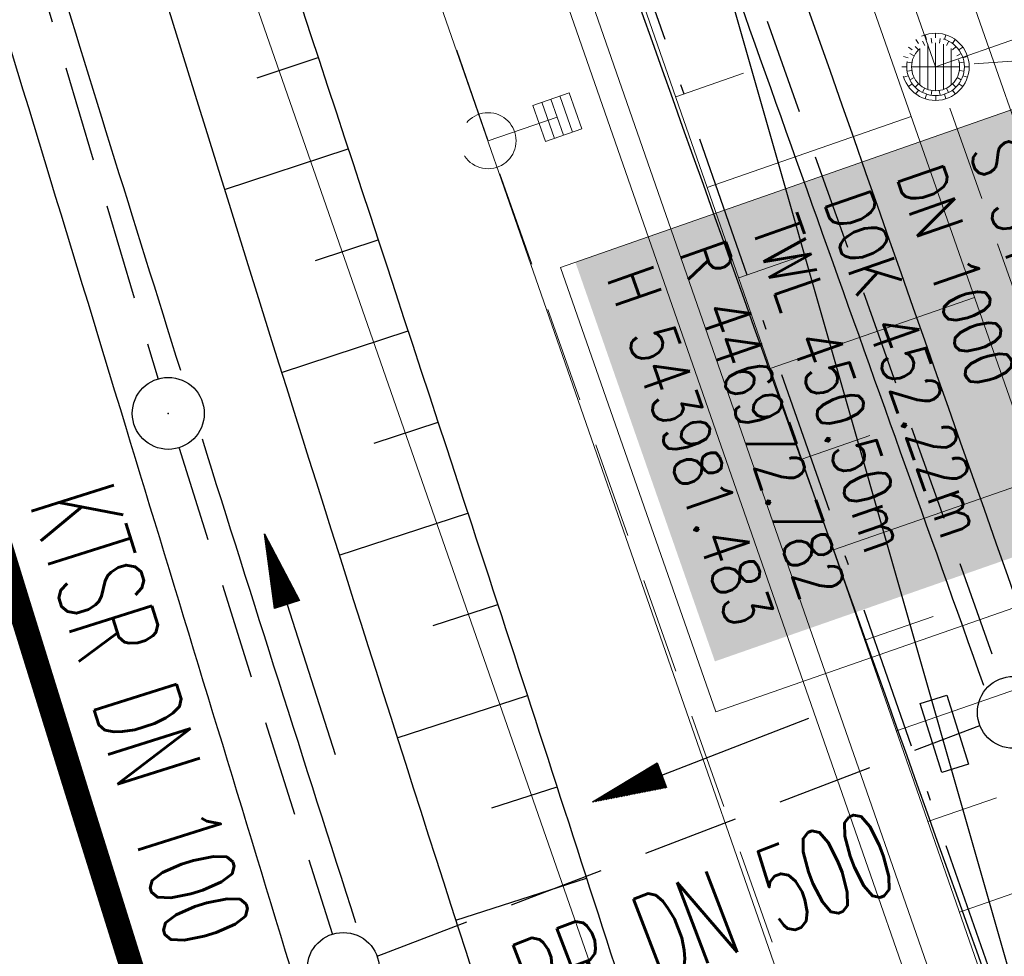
# Model space of a CAD drawing. Extents: x 446577 to 447216, y 443659 to 444842.
# Tile 109 of 177: x 446930 to 446951, y 444059 to 444079. Entities that reach past the tile are written whole.
import ezdxf
from ezdxf.enums import TextEntityAlignment as Align

# ---------------------------------------------------------------- set-up
doc = ezdxf.new("R2010")
doc.units = 0
doc.header["$LTSCALE"] = 2
doc.header["$MEASUREMENT"] = 0
for name, pattern in [('AUSGEZOGEN', [0]), ('BAB-FM2', [2.6, 1.5, -0.5, 0.1, -0.5]), ('GESTRICH-X2', [1.5, 1, -0.5])]:
    doc.linetypes.add(name, pattern=pattern)
doc.layers.get('0').update_dxf_attribs({"linetype": 'AUSGEZOGEN'})
for name, color, linetype in [('204-GRENZL-BAB', 7, 'AUSGEZOGEN'), ('BAB_FM', 5, 'BAB-FM2'), ('Beschriftung', 7, 'CONTINUOUS'), ('BOESCHG', 250, 'AUSGEZOGEN'), ('FBRTOP', 250, 'AUSGEZOGEN'), ('Hintergrund', 7, 'CONTINUOUS'), ('Hintergrundplan', 7, 'CONTINUOUS'), ('KANAL', 7, 'GESTRICH-X2'), ('MULDE', 250, 'AUSGEZOGEN'), ('PFEIL', 7, 'CONTINUOUS'), ('PFEILTOP', 200, 'AUSGEZOGEN'), ('SCHSYMBOL', 200, 'AUSGEZOGEN'), ('STRASSE', 250, 'AUSGEZOGEN'), ('TEXTO', 4, 'CONTINUOUS')]:
    doc.layers.add(name, color=color, linetype=linetype)
doc.styles.add('8', font='txt_____.ttf', dxfattribs={"width": 0.8, "height": 1})
doc.styles.add('ROMANS', font='romans.shx', dxfattribs={"width": 0.8})

# ---------------------------------------------------------------- blocks, each defined once
blk = doc.blocks.new('GST')
at = {"color": 0}
blk.add_circle((0, 0), 0.75, dxfattribs=at)
blk.add_point((0, 0), dxfattribs=at)
blk = doc.blocks.new('10')
blk.add_blockref('GST', (0, 0))
blk = doc.blocks.new('17')
blk.add_lwpolyline([(-0.755, -1.218), (0.748, -1.218), (0.748, -1.801), (-0.755, -1.801)], close=True)
blk.add_blockref('GST', (0, 0))
blk = doc.blocks.new('PFEIL2')
at = {"color": 0}
for p, q in [((0.881, -0.271), (0.879, 0.276)), ((0.879, 0.276), (2.429, 0.009)), ((0.911, 0.27), (0.879, 0.265)), ((0.965, 0.261), (0.879, 0.246)), ((1.019, 0.252), (0.879, 0.228)), ((1.073, 0.242), (0.879, 0.209)), ((1.127, 0.233), (0.879, 0.191)), ((1.181, 0.224), (0.879, 0.172)), ((1.235, 0.214), (0.879, 0.154)), ((0.88, 0.002), (-2.401, -0.012)), ((1.289, 0.205), (0.879, 0.135)), ((1.343, 0.196), (0.879, 0.117)), ((1.397, 0.187), (0.879, 0.098)), ((1.451, 0.177), (0.879, 0.08)), ((1.505, 0.168), (0.879, 0.061)), ((1.559, 0.159), (0.88, 0.043)), ((1.613, 0.149), (0.88, 0.024)), ((1.668, 0.14), (0.88, 0.006)), ((1.722, 0.131), (0.88, -0.013)), ((1.776, 0.121), (0.88, -0.031)), ((1.83, 0.112), (0.88, -0.05)), ((1.884, 0.103), (0.88, -0.068)), ((1.938, 0.094), (0.88, -0.087)), ((1.992, 0.084), (0.88, -0.105)), ((2.046, 0.075), (0.88, -0.124)), ((2.1, 0.066), (0.88, -0.142)), ((2.154, 0.056), (0.88, -0.161)), ((2.208, 0.047), (0.88, -0.179)), ((2.262, 0.038), (0.881, -0.198)), ((2.316, 0.029), (0.881, -0.216)), ((2.37, 0.019), (0.881, -0.235)), ((2.424, 0.01), (0.881, -0.253)), ((2.429, 0.009), (0.881, -0.271))]:
    blk.add_line(p, q, dxfattribs=at)
blk = doc.blocks.new('Muldenschacht')
at = {"color": 18, "lineweight": 9, "true_color": 0x000000}
for p, q in [((-0.215015, 0.669384), (-0.184082, 0.574183)), ((0.001513, 0.703679), (0.001513, 0.603579)), ((0.218041, 0.669384), (0.187109, 0.574183)), ((-0.484382, 0.356002), (-0.565365, 0.41484)), ((-0.350626, 0.358645), (-0.421053, 0.429778)), ((-0.351511, 0.488874), (-0.410348, 0.569857)), ((-0.228204, 0.447647), (-0.274147, 0.536581)), ((-0.096655, 0.595502), (-0.080293, 0.496748)), ((0.001562, 0.503479), (0.001464, -0.497521)), ((0.093794, 0.596447), (0.078414, 0.497536)), ((0.271415, 0.539517), (0.226431, 0.450094)), ((0.413374, 0.569857), (0.354537, 0.488874)), ((0.425748, 0.42812), (0.355042, 0.357263)), ((0.568391, 0.41484), (0.487409, 0.356002)), ((-0.569691, 0.188574), (-0.664892, 0.219507)), ((-0.444073, 0.230912), (-0.53319, 0.276499)), ((0.38186, 0.328304), (-0.378834, 0.328304)), ((0.447803, 0.22953), (0.537061, 0.27484)), ((0.572718, 0.188574), (0.667918, 0.219507)), ((-0.599087, 0.002979), (-0.699187, 0.002979)), ((-0.492399, 0.083917), (-0.591181, 0.100105)), ((0.502013, 0.002979), (-0.498987, 0.002979)), ((0.474843, 0.165641), (-0.471817, 0.165641)), ((0.4959, 0.080963), (0.594778, 0.096559)), ((0.602083, 0.008988), (0.702178, 0.00999)), ((-0.569691, -0.182617), (-0.664892, -0.21355)), ((-0.493148, -0.073251), (-0.59208, -0.088497)), ((0.474843, -0.159684), (-0.471817, -0.159684)), ((0.496174, -0.073247), (0.595107, -0.088493)), ((0.572718, -0.182617), (0.667918, -0.21355)), ((-0.484382, -0.350045), (-0.565365, -0.408882)), ((-0.445326, -0.222488), (-0.534694, -0.267581)), ((-0.352742, -0.35058), (-0.423593, -0.421292)), ((0.38186, -0.322346), (-0.378834, -0.322346)), ((0.426841, -0.421069), (0.355953, -0.350395)), ((0.446654, -0.225822), (0.535682, -0.271583)), ((0.487409, -0.350045), (0.568391, -0.408882)), ((-0.351511, -0.482917), (-0.410348, -0.5639)), ((-0.228006, -0.441793), (-0.273909, -0.530747)), ((-0.184082, -0.568226), (-0.215015, -0.663427)), ((-0.079489, -0.490923), (-0.095689, -0.589704)), ((0.001513, -0.597621), (0.001513, -0.697721)), ((0.079714, -0.491374), (0.095355, -0.590245)), ((0.187109, -0.568226), (0.218041, -0.663427)), ((0.271696, -0.533418), (0.226665, -0.444019)), ((0.354537, -0.482917), (0.413374, -0.5639))]:
    blk.add_line(p, q, dxfattribs=at)
for radius in [0.7007, 0.6006, 0.5005]:
    blk.add_circle((0.001513, 0.002979), radius, dxfattribs=at)
blk = doc.blocks.new('SK-quadrat Mitte')
at = {"color": 18, "lineweight": 9, "true_color": 0x000000}
for p, q in [((-0.4, 0.4), (-0.4, -0.4)), ((-0.4, 0.4), (0.4, 0.4)), ((-0.2, 0.4), (-0.2, -0.4)), ((0, 0.4), (0, -0.4)), ((0.2, 0.4), (0.2, -0.4)), ((0.4, 0.4), (0.4, -0.4)), ((-0.4, -0.4), (0.4, -0.4))]:
    blk.add_line(p, q, dxfattribs=at)
blk = doc.blocks.new('Schacht')
at = {"color": 18, "lineweight": 9, "true_color": 0x000000}
blk.add_circle((0, 0), 0.779, dxfattribs=at)

msp = doc.modelspace()

# ---------------------------------------------------------------- hatches: boundary and pattern name
at = {"layer": 'PFEILTOP'}
h = msp.add_hatch(dxfattribs=at)
h.set_pattern_fill('_USER', color=256, scale=1.5, angle=45, style=0, pattern_type=0)
h.set_pattern_definition([(349.3128, (446945.9216, 444119.7831), (0.27817, 1.47398), [])])
edge = h.paths.add_edge_path()
edge.add_line((446974.954, 444074.888), (446967.503, 444088.366))
edge.add_line((446967.503, 444088.366), (446949.792, 444114.06))
edge.add_line((446949.792, 444114.06), (446934.743, 444136.312))
edge.add_line((446934.085, 444135.858), (446934.739, 444136.318))
edge.add_line((446974.27, 444074.472), (446966.821, 444087.944))
edge.add_line((446966.821, 444087.944), (446949.132, 444113.608))
edge.add_line((446949.132, 444113.608), (446934.081, 444135.864))

# ---------------------------------------------------------------- linework, layer by layer
at = {"layer": '204-GRENZL-BAB', "flags": 128}
msp.add_lwpolyline([(446932.516, 444123.428), (446958.974, 444030.731)], dxfattribs=at)
at = {"layer": 'BAB_FM', "flags": 128}
msp.add_lwpolyline([(446922.017, 444124.26), (446927.549, 444125.698), (446927.899, 444125.558), (446928.259, 444125.049), (446932.341, 444112.186), (446932.415, 444111.329), (446932.161, 444110.826), (446930.186, 444109.826), (446932.537, 444110.517), (446932.785, 444110.389), (446934.977, 444103.552), (446982.372, 443967.653), (446978.591, 443956.014), (446979.295, 443953.253)], dxfattribs=at)
at = {"layer": 'Beschriftung', "color": 18, "lineweight": 9, "true_color": 0x000000}
msp.add_lwpolyline([(446951.264, 444077.237), (446954.502, 444067.969), (446944.747, 444064.561), (446941.509, 444073.829), (446951.264, 444077.237)], close=True, dxfattribs=at)
at = {"layer": 'BOESCHG'}
for p, q in [((446935.188, 444077.785), (446936.463, 444078.205)), ((446934.506, 444075.456), (446937.088, 444076.305)), ((446936.407, 444073.976), (446937.712, 444074.405)), ((446935.699, 444071.639), (446938.336, 444072.504)), ((446937.629, 444070.168), (446938.959, 444070.604)), ((446936.901, 444067.826), (446939.582, 444068.703)), ((446938.854, 444066.362), (446940.203, 444066.802)), ((446938.11, 444064.019), (446940.823, 444064.901)), ((446940.079, 444062.558), (446941.44, 444062.998)), ((446939.327, 444060.216), (446942.055, 444061.095))]:
    msp.add_line(p, q, dxfattribs=at)
at = {"layer": 'BOESCHG', "flags": 128}
msp.add_lwpolyline([(446928.288, 444102.886, -0.001316), (446939.661, 444068.459, -0.002624), (446945.228, 444051.15, -0.000003), (446954.23, 444022.648, 0.000004), (446961.546, 443999.485, 0.000137), (446964.604, 443989.814, 0.000055), (446972.227, 443965.732)], format="xyb", dxfattribs=at)
at = {"layer": 'FBRTOP', "color": 0, "const_width": 0.5}
for points in [[(446953.236, 443912.197, -0.000006), (446957.365, 443900.399, 0.000004), (446961.494, 443888.601, 0.000002), (446973.881, 443853.206, 0.000002), (446986.269, 443817.81, 0.000004), (446998.657, 443782.416, -0.000006), (447011.045, 443747.021, -0.000001), (447016.033, 443732.768, 0.000003)], [(446979.664, 443921.447, -0.000006), (446983.793, 443909.648, 0.000004), (446987.922, 443897.849, 0.000002), (447000.31, 443862.454, 0.000002), (447012.697, 443827.06, 0.000004), (447025.085, 443791.665, -0.000006), (447037.473, 443756.271, 0), (447039.084, 443751.668, 0.000003)], [(446954.889, 443992.234, 0.000003), (446959.018, 443980.437, -0.000018)], [(446928.459, 443982.988, 0.000003), (446932.589, 443971.189, -0.000018)], [(446866.566, 444271.777, 0.002691), (446871.765, 444245.898, 0.003085), (446877.214, 444220.305, 0.003296), (446882.62, 444196.418, 0.003493), (446888.335, 444172.666, 0.003551), (446894.287, 444149.378, 0.002848), (446900.319, 444126.973, 0.002558), (446907.306, 444102.1, 0.002824), (446915.542, 444073.946, 0.003985), (446921.651, 444054.071, 0.002928), (446930.243, 444027.436, 0.003935), (446936.907, 444007.707, 0.000126), (446946.647, 443979.626, 0.000195), (446952.953, 443961.485, 0.000026), (446968.558, 443916.655, 0.000443), (446969.471, 443914.039, 0.00013), (446975.672, 443896.342, -0.000082), (446985.547, 443868.172, -0.00001), (446990.142, 443855.056, -0.000011), (446994.25, 443843.328, -0.000533)], [(446910.62, 444134.456, 0.00157), (446913.901, 444122.475, 0.001573), (446917.252, 444110.534, 0.001568), (446920.677, 444098.617, 0.001564), (446924.184, 444086.698, 0.001565), (446927.766, 444074.795, 0.001569), (446931.413, 444062.95, 0.001572), (446935.242, 444050.785, 0.00166)], [(446963.147, 443968.64, -0.000007), (446967.276, 443956.841, 0.000013)], [(446953.074, 443997.422, 0.000004), (446954.683, 443992.821, 0.00003)], [(446936.719, 443959.39, -0.000007), (446940.848, 443947.592, 0.000013)], [(446926.622, 443988.238, 0.000004), (446928.252, 443983.582, 0.00003)]]:
    msp.add_lwpolyline(points, format="xyb", dxfattribs=at)
at = {"layer": 'FBRTOP', "color": 0}
msp.add_lwpolyline([(446906.283, 444163.064, 0.003557), (446913.219, 444136.335, 0.004717), (446918.783, 444116.265, 0.000024), (446923.206, 444100.879, 0.003676), (446923.236, 444100.778, 0.000171), (446925.25, 444094.15, 0.000048), (446932.443, 444070.518, 0.000065), (446938.908, 444049.294, 0.003486), (446939.03, 444048.902, 0.003745), (446939.222, 444048.317, 0.000068), (446950.069, 444016.112, 0.000011), (446956.461, 443997.144, 0.001698), (446956.504, 443997.019, 0.000349), (446956.714, 443996.41, 0.000013), (446962.54, 443979.58, 0.000005), (446967.365, 443965.643, 0.00002), (446968.622, 443962.013, 0.001124), (446976.568, 443939.234, -0.000442), (446996.834, 443881.391), (447012.742, 443835.838, 0.000388), (447024.088, 443803.43, 0.00025), (447041.743, 443753.205)], format="xyb", dxfattribs=at)
at = {"layer": 'Hintergrund', "color": 254, "lineweight": 18, "true_color": 0xcccccc}
for p, q in [((446946.459, 444057.897), (446936.474, 444086.59)), ((446943.912, 444077.387), (446945.327, 444077.88)), ((446944.569, 444075.498), (446948.819, 444076.977)), ((446945.227, 444073.609), (446946.644, 444074.103)), ((446945.884, 444071.72), (446950.141, 444073.202)), ((446946.541, 444069.832), (446947.962, 444070.326)), ((446947.199, 444067.943), (446951.463, 444069.427)), ((446947.856, 444066.054), (446949.279, 444066.549)), ((446948.513, 444064.165), (446952.786, 444065.652)), ((446949.17, 444062.276), (446950.596, 444062.772)), ((446949.828, 444060.387), (446954.108, 444061.876))]:
    msp.add_line(p, q, dxfattribs=at)
msp.add_lwpolyline([(446903.359, 444203.008, -0.017902), (446910.831, 444185.443), (446913.488, 444177.859), (446993.075, 443950.61, -0.092735), (446995.605, 443929.397)], format="xyb", dxfattribs=at)
for points in [[(446903.359, 444203.008), (446906.221, 444193.129), (446911.254, 444176.16), (446918.782, 444151.668), (446926.14, 444129.109), (446934.716, 444103.819), (446940.252, 444087.904), (446950.255, 444059.16), (446950.526, 444058.308), (446959.45, 444032.77), (446967.065, 444011.038), (446976.467, 443984.224), (446984.896, 443960.036), (446994.562, 443932.374), (446995.605, 443929.397)], [(446901.918, 444202.59), (446904.782, 444192.707), (446909.819, 444175.726), (446917.352, 444151.215), (446924.717, 444128.635), (446933.297, 444103.331), (446938.836, 444087.411), (446948.831, 444058.687), (446949.102, 444057.833), (446958.034, 444032.275), (446965.649, 444010.542), (446975.051, 443983.729), (446983.48, 443959.542), (446993.146, 443931.879), (446994.189, 443928.901)], [(446902.398, 444202.729), (446905.261, 444192.848), (446910.297, 444175.871), (446917.828, 444151.366), (446925.192, 444128.793), (446933.77, 444103.494), (446939.308, 444087.576), (446949.306, 444058.845), (446949.577, 444057.991), (446958.506, 444032.44), (446966.121, 444010.707), (446975.523, 443983.894), (446983.952, 443959.707), (446993.618, 443932.044), (446994.661, 443929.066)], [(446912.719, 444186.104), (446915.376, 444178.52), (446994.814, 443951.696)]]:
    msp.add_lwpolyline(points, dxfattribs=at)
at = {"layer": 'Hintergrundplan', "color": 254, "lineweight": 18, "true_color": 0xcccccc}
for p, q in [((446936.474, 444086.59), (446946.459, 444057.897)), ((446943.912, 444077.387), (446945.327, 444077.88)), ((446944.569, 444075.498), (446948.819, 444076.977)), ((446945.227, 444073.609), (446946.644, 444074.103)), ((446945.884, 444071.72), (446950.141, 444073.202)), ((446946.541, 444069.832), (446947.962, 444070.326)), ((446947.199, 444067.943), (446951.463, 444069.427)), ((446947.856, 444066.054), (446949.279, 444066.549)), ((446948.513, 444064.165), (446952.786, 444065.652)), ((446949.17, 444062.276), (446950.596, 444062.772)), ((446949.828, 444060.387), (446954.108, 444061.876))]:
    msp.add_line(p, q, dxfattribs=at)
for points in [[(446876.311, 444276.479, 0.001546), (446880.265, 444258.949), (446884.86, 444241.143), (446889.217, 444225.002), (446895.1, 444204.114), (446898.904, 444190.984), (446903.955, 444173.956), (446911.512, 444149.366), (446918.905, 444126.702), (446927.504, 444101.342), (446933.051, 444085.399), (446943.019, 444056.752), (446943.292, 444055.895), (446952.252, 444030.254), (446959.869, 444008.516), (446969.269, 443981.708), (446977.696, 443957.527), (446987.364, 443929.859), (446992.826, 443914.269), (447001.849, 443888.473), (447004.918, 443879.844), (447010.397, 443864.117), (447011.292, 443861.654), (447020.355, 443835.697)], [(446903.359, 444203.008, -0.017902), (446910.831, 444185.443), (446913.488, 444177.859), (446993.075, 443950.61, -0.092735), (446995.605, 443929.397)]]:
    msp.add_lwpolyline(points, format="xyb", dxfattribs=at)
for points in [[(446903.359, 444203.008), (446906.221, 444193.129), (446911.254, 444176.16), (446918.782, 444151.668), (446926.14, 444129.109), (446934.716, 444103.819), (446940.252, 444087.904), (446950.255, 444059.16), (446950.526, 444058.308), (446959.45, 444032.77), (446967.065, 444011.038), (446976.467, 443984.224), (446984.896, 443960.036), (446994.562, 443932.374), (446995.605, 443929.397)], [(446901.918, 444202.59), (446904.782, 444192.707), (446909.819, 444175.726), (446917.352, 444151.215), (446924.717, 444128.635), (446933.297, 444103.331), (446938.836, 444087.411), (446948.831, 444058.687), (446949.102, 444057.833), (446958.034, 444032.275), (446965.649, 444010.542), (446975.051, 443983.729), (446983.48, 443959.542), (446993.146, 443931.879), (446994.189, 443928.901)], [(446902.398, 444202.729), (446905.261, 444192.848), (446910.297, 444175.871), (446917.828, 444151.366), (446925.192, 444128.793), (446933.77, 444103.494), (446939.308, 444087.576), (446949.306, 444058.845), (446949.577, 444057.991), (446958.506, 444032.44), (446966.121, 444010.707), (446975.523, 443983.894), (446983.952, 443959.707), (446993.618, 443932.044), (446994.661, 443929.066)], [(446912.719, 444186.104), (446915.376, 444178.52), (446994.814, 443951.696)]]:
    msp.add_lwpolyline(points, dxfattribs=at)
at = {"layer": 'KANAL', "color": 92, "lineweight": 9, "true_color": 0x00b400}
for p, q in [((446940.001, 444076.471, 452.401), (446927.399, 444112.921, 451.784)), ((446949.326, 444078.014, 452.228), (446938.054, 444110.254, 451.901)), ((446962.484, 444082.602, 452.654), (446949.326, 444078.014, 452.228)), ((446952.127, 444078.217, 452.411), (446949.326, 444078.014, 452.228)), ((446961.229, 444044.13, 452.541), (446949.326, 444078.014, 452.228)), ((446953.934, 444037.135, 452.876), (446940.001, 444076.471, 452.401))]:
    msp.add_line(p, q, dxfattribs=at)
at = {"layer": 'KANAL'}
for p, q in [((446936.781, 444104.406), (446950.688, 444065.25)), ((446924.375, 444101), (446933.125, 444071.5)), ((446933.563, 444070.063), (446936.75, 444059.938)), ((446937.688, 444059.469), (446950.25, 444064.281))]:
    msp.add_line(p, q, dxfattribs=at)
at = {"layer": 'KANAL', "color": 92, "lineweight": 18, "true_color": 0x00b400}
msp.add_line((446940.001, 444076.471, 452.401), (446941.444, 444076.963, 452.103), dxfattribs=at)
at = {"layer": 'MULDE', "flags": 128}
for points in [[(446913.277, 444150.067, -0.000058), (446918.396, 444131.65, -0.000088), (446921.77, 444119.496, -0.000008), (446925.573, 444105.786, 0.00004), (446926.333, 444103.047, 0.006875), (446932.589, 444081.65, 0.004654), (446942.564, 444050.245, 0.001114), (446943.371, 444047.802, 0.000055), (446959.881, 443998.217, 0.001612), (446963.368, 443987.859, 0.000673), (446971.838, 443963.076, 0.000673)], [(446934.491, 444103.862, 0.000321), (446939.833, 444088.64, 0.00103), (446941.51, 444083.902, 0.000142), (446955.103, 444045.784, -0.000732), (446957.728, 444038.395, -0.001834), (446969.52, 444004.656, -0.002426), (446978.217, 443979.075), (446984.773, 443959.477), (446989.543, 443945.222)]]:
    msp.add_lwpolyline(points, format="xyb", dxfattribs=at)
at = {"layer": 'MULDE'}
for points in [[(446936.465, 444104.276, 0.000316), (446941.72, 444089.304, 0.00103), (446943.394, 444084.574, 0.000072), (446950.328, 444065.119, -0.000732)], [(446924.858, 444100.889, 0.006356), (446930.678, 444081.063, 0.001385), (446933.588, 444071.687, 0.001114)], [(446934.039, 444070.252, 0.001492), (446937.241, 444060.17, 0.001114)]]:
    msp.add_lwpolyline(points, format="xyb", dxfattribs=at)
at = {"layer": 'STRASSE'}
for points in [[(446974.769, 444017.152, 0), (446964.047, 444047.919, 0.004084), (446944.72, 444101.953, -0.039131), (446943.1, 444107.728, -0.247036), (446943.171, 444107.966, -0.085418), (446943.724, 444108.367, -0.088405), (446944.43, 444108.57, -0.258612), (446944.675, 444108.466, -0.008108), (446944.808, 444108.29, -0.001473), (446945.519, 444107.308, -0.002604), (446954.636, 444094.502, -0.004459), (446959.855, 444086.949, -0.017564), (446963.524, 444081.103, -0.015019), (446967.361, 444074.003, -0.011732), (446970.492, 444067.384, -0.021738), (446971.94, 444063.706, -0.002856), (446972.816, 444061.113, 0.004452), (446973.383, 444059.452, 0.001593), (446977.777, 444047.074, -0.00188)], [(447043.661, 443874.317, 0.00065), (447041.176, 443881.432, 0.001872), (447040.301, 443883.897, 0.056151), (447039.637, 443885.247, 0.027107), (447037.823, 443887.77, 0.023122), (447036.129, 443889.687, 0.039357), (447035, 443890.681, 0.016729), (447033.458, 443891.758, 0.021771), (447032.213, 443892.493, 0.00424), (447031.256, 443892.992, 0.001159), (447027.738, 443894.78, 0.012233), (447021.582, 443897.704, -0.012648), (447015.63, 443900.536, -0.04443), (447012.536, 443902.469, -0.040823), (447009.574, 443905.112, -0.048131), (447006.927, 443908.492, -0.056635), (447005.322, 443911.773, -0.000988), (447002.382, 443920.089, -0.000382), (446994.841, 443941.603, -0.000001), (446989.039, 443958.198, -0.000032)], [(447068.931, 443945.908, 0.000002), (447074.525, 443910.767, 0.000014)], [(447049.189, 444050.771, 0.000203), (447055.063, 444013.845, 0.000415), (447057.959, 443995.782, 0.000007), (447066.417, 443943.312, -0.000072), (447067.235, 443938.233, -0.000506), (447069.899, 443921.568, 0.000383), (447073.414, 443899.55, 0.002551), (447074.205, 443894.777, 0.000503), (447078.363, 443870.591, 0.006787)], [(446980.914, 443981.438, -0.00016), (446969.629, 444013.764, 0.000226), (446960.626, 444039.543, 0.000413), (446960.222, 444040.696, 0.000011), (446944.42, 444085.635, 0.000428), (446935.152, 444111.92, 0.001149), (446931.668, 444121.701, 0.026902), (446928.917, 444128.239, 0.023906), (446925.092, 444135.244, 0.002185), (446923.664, 444137.563, 0.002709), (446922.493, 444139.423, 0.006708), (446920.834, 444141.952, -0.00206), (446915.355, 444150.136, -0.01839), (446912.49, 444154.819, -0.010257), (446907.844, 444163.493)]]:
    msp.add_lwpolyline(points, format="xyb", dxfattribs=at)

# ---------------------------------------------------------------- block references
at = {"layer": 'KANAL'}
for name, p, rotation in [('Muldenschacht', (446949.326, 444078.014), 270), ('SK-quadrat Mitte', (446941.444, 444076.963), 199.2688247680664)]:
    msp.add_blockref(name, p, dxfattribs=dict(at, rotation=rotation))
at = {"layer": 'KANAL', "xscale": 0.75, "yscale": 0.75}
msp.add_blockref('Schacht', (446940.001, 444076.471), dxfattribs=at)
at = {"layer": 'PFEIL'}
for p, rotation in [((446936.079, 444065.963), 107.4943000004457), ((446944.446, 444063.559), 200.9220000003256)]:
    msp.add_blockref('PFEIL2', p, dxfattribs=dict(at, rotation=rotation))
at = {"layer": 'SCHSYMBOL'}
for name, p, rotation in [('10', (446933.336, 444070.786), 287.0915), ('17', (446950.952, 444064.552), 287.4172), ('10', (446936.984, 444059.212), 287.4436)]:
    msp.add_blockref(name, p, dxfattribs=dict(at, rotation=rotation))

# ---------------------------------------------------------------- texts
at = {"layer": 'Beschriftung', "color": 18, "true_color": 0x000000, "insert": (446950.957, 444076.6), "char_height": 1, "attachment_point": 1, "rotation": 289.2551, "line_spacing_factor": 0.959981, "style": '8', "bg_fill": 1, "box_fill_scale": 1.5, "bg_fill_color": 256, "bg_fill_true_color": 11599800, "bg_fill_transparency": 0}
msp.add_mtext('S 34^JDN 1000^JDOK 452.22m^JTWL 450.50m^JR 446972.782^JH 543981.483', dxfattribs=at)
at = {"layer": 'TEXTO', "style": 'ROMANS', "width": 0.6}
for s, rotation, p in [('KTSR DN 100', 287.4943, (446931.911, 444064.224)), ('BR DN 500', 20.922, (446944.823, 444059.414))]:
    msp.add_text(s, height=1.8, rotation=rotation, dxfattribs=at).set_placement(p, align=Align.CENTER)

doc.saveas('drawing.dxf')
